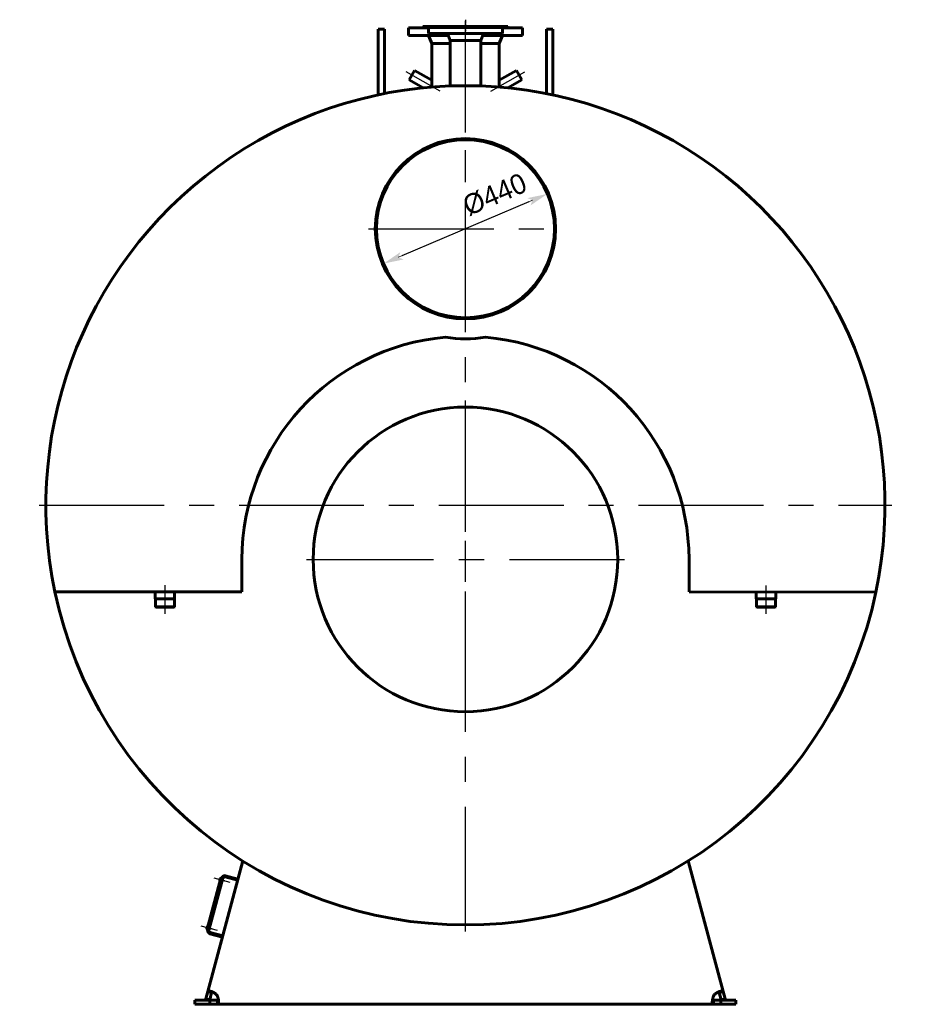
# Model space of a CAD drawing. Header units: millimetres. Extents: x 0 to 5172, y -166 to 841.
# Tile 5 of 6: x 3741 to 3963, y -122 to 124. Entities that reach past the tile are written whole.
import ezdxf

# ---------------------------------------------------------------- set-up
doc = ezdxf.new("R2010")
doc.units = ezdxf.units.MM
for name, pattern in [('CENTER_per1_scale0.029528', [1.5, 0.9375, -0.1875, 0.1875, -0.1875]), ('CENTER_per1_scale0.163386', [8.3, 5.1875, -1.0375, 1.0375, -1.0375]), ('CENTER_per1_scale0.741395', [37.662855, 23.539285, -4.707857, 4.707857, -4.707857]), ('CENTER_per1_scale0.748031', [38, 23.75, -4.75, 4.75, -4.75]), ('CENTER_per2_scale0.633635', [32.188656, 20.11791, -4.023582, 4.023582, -4.023582]), ('CENTER_per2a_scale0.981440', [49.857143, 31.160714, -6.232143, 6.232143, -6.232143]), ('CENTER_per3_scale0.973669', [49.462384, 30.91399, -6.182798, 6.182798, -6.182798]), ('CENTER_per9_scale0.984252', [50, 31.25, -6.25, 6.25, -6.25]), ('CENTER_perf_scale0.997375', [50.666667, 31.666667, -6.333333, 6.333333, -6.333333])]:
    doc.linetypes.add(name, pattern=pattern)
doc.styles.add('TextStyle_1', font='T-FLEX Type A.TTF', dxfattribs={"height": 5})
doc.dimstyles.new('DIM_ST_4', dxfattribs={"dimtxt": 5, "dimasz": 5, "dimexe": 0, "dimexo": 0, "dimgap": 1.25, "dimtad": 1, "dimlfac": 10, "dimrnd": 0.01, "dimdsep": 46, "dimtxsty": 'TextStyle_1', "dimblk": 'Arrow_3_C7_Status', "dimcen": 0.09, "dimclrd": 7, "dimclre": 7, "dimclrt": 7, "dimazin": 0, "dimtfac": 1, "dimtdec": 0, "dimtmove": 0, "dimatfit": 0, "dimldrblk": 'NONE', "dimfxl": 1, "dimtvp": 1, "dimtolj": 1, "dimarcsym": 0})

# ---------------------------------------------------------------- blocks, each defined once
blk = doc.blocks.new('Arrow_3_C7_Status')
at = {"color": 7, "linetype": 'Continuous', "lineweight": 0}
blk.add_line((-1, 0), (-0.8, 0), dxfattribs=at)
at = {"color": 7}
blk.add_solid([(-1, -0.2), (0, 0), (-0.8, 0), (-1, 0.2)], dxfattribs=at)
blk = doc.blocks.new('*D12')
at = {"color": 7, "lineweight": -2}
blk.add_line((15.84, 78.23), (-15.84, 64.77), dxfattribs=at)
at = {"layer": 'Defpoints', "color": 0}
for p in [(20.44, 80.19), (-15.84, 64.77)]:
    blk.add_point(p, dxfattribs=at)
at = {"color": 7, "lineweight": -2, "xscale": 5, "yscale": 5, "zscale": 5}
for p, rotation in [((20.44, 80.19), 23.03463321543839), ((-20.44, 62.81), 203.0346332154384)]:
    blk.add_blockref('Arrow_3_C7_Status', p, dxfattribs=dict(at, rotation=rotation))
at = {"color": 7, "insert": (7.33, 80.05), "char_height": 5, "attachment_point": 5, "rotation": 23.0346, "style": 'TextStyle_1'}
blk.add_mtext('\\A1;%%c440{\\H0.5x;\\S^ ;} ', dxfattribs=at)
blk = doc.blocks.new('_None')
blk = doc.blocks.new('Проекция_16')
at = {"color": 7, "linetype": 'CENTER_per1_scale0.029528', "lineweight": 25}
blk.add_line((0, 123.6667), (0, 120.1833), dxfattribs=at)
at = {"color": 7, "linetype": 'CENTER_per3_scale0.973669', "lineweight": 25}
blk.add_line((0, 105.1946), (0, 123.3667), dxfattribs=at)
at = {"color": 7, "linetype": 'Continuous', "lineweight": 60}
for p, q in [((-21.8, 115.6764), (-21.8, 121.3158)), ((-20.2, 121.3158), (-21.8, 121.3158)), ((-20.2, 115.6764), (-20.2, 121.3158)), ((-9.25, 121.6), (-14.25, 121.6)), ((-14.25, 121.6), (-14.25, 119.7)), ((-10.75, 121.7), (-9.25, 121.7)), ((-10.75, 121.7), (-10.75, 121.6)), ((-10.6, 122), (-6.1, 122)), ((-10.6, 122), (-10.6, 121.85)), ((-6.5407, 121.7), (-9.25, 121.7)), ((-9.25, 121.7), (-9.25, 120.2)), ((9.25, 121.7), (-6.5407, 121.7)), ((-6.1, 122), (6.1, 122)), ((-6.1, 122), (-6.1, 121.85)), ((6.1, 122), (10.6, 122)), ((6.1, 121.85), (6.1, 122)), ((9.25, 121.7), (10.75, 121.7)), ((9.25, 120.2), (9.25, 121.7)), ((14.25, 121.6), (9.25, 121.6)), ((10.6, 122), (10.6, 122)), ((10.6, 121.85), (10.6, 122)), ((10.6, 121.85), (10.6, 122)), ((10.75, 121.6), (10.75, 121.7)), ((10.75, 121.7), (10.75, 121.7)), ((10.75, 121.6), (10.75, 121.7)), ((14.25, 121.6), (14.25, 121.6)), ((14.25, 119.7), (14.25, 121.6)), ((14.25, 119.7), (14.25, 121.6)), ((20.2, 115.6764), (20.2, 121.3158)), ((21.8, 121.3158), (20.2, 121.3158)), ((21.8, 115.6764), (21.8, 121.3158)), ((-4.2956, 119.7), (-14.25, 119.7)), ((-6.5407, 120.2), (-9.25, 120.2)), ((-8.9571, 119.1501), (-8.415, 117.7)), ((9.25, 120.2), (-6.5407, 120.2)), ((-4.3475, 119.8271), (-3.805, 118.5)), ((-3.805, 118.5), (-3.805, 117.5)), ((-3.805, 118.5), (3.805, 118.5)), ((3.805, 118.5), (4.3475, 119.8271)), ((3.805, 117.5), (3.805, 118.5)), ((14.25, 119.7), (4.2956, 119.7)), ((8.415, 117.7), (8.9571, 119.1501)), ((8.415, 117.7), (8.9571, 119.1501)), ((14.25, 119.7), (14.25, 119.7)), ((-21.8, 115.6764), (-21.8, 104.9053)), ((-20.2, 115.6764), (-20.2, 105.2329)), ((-8.415, 117.7), (-8.415, 106.8613)), ((-8.415, 117.7), (-3.805, 117.7)), ((-3.805, 117.5), (-3.805, 107.1309)), ((3.805, 117.7), (8.415, 117.7)), ((3.805, 107.1309), (3.805, 117.5)), ((8.415, 108.668), (8.415, 117.7)), ((8.415, 117.7), (8.415, 117.7)), ((8.415, 106.8613), (8.415, 117.7)), ((20.2, 105.2329), (20.2, 115.6764)), ((21.8, 104.9053), (21.8, 115.6764)), ((-12.6963, 111.0306), (-13.3713, 109.8615)), ((-8.415, 108.5588), (-12.6963, 111.0306)), ((12.6963, 111.0306), (8.415, 108.5588)), ((14.0463, 108.6924), (12.6963, 111.0306)), ((-13.3713, 109.8615), (-14.0463, 108.6924)), ((-14.0463, 108.6924), (-10.5402, 106.6681)), ((10.5402, 106.6681), (14.0463, 108.6924)), ((22.21, 71.5019), (22.5, 71.502)), ((22.21, 71.4981), (22.5, 71.498)), ((-55.8, -19.1), (-55.8, -11)), ((55.8, -11), (55.8, -19.1)), ((-102.4477, -19.1), (-55.8, -19.1)), ((-77.415, -19.1), (-77.415, -20.8)), ((-72.585, -20.8), (-72.585, -19.1)), ((55.8, -19.1), (102.4279, -19.1937)), ((72.585, -19.1337), (72.585, -20.8)), ((77.415, -20.8), (77.415, -19.1434)), ((-72.585, -20.8), (-77.415, -20.8)), ((-77.3901, -20.8), (-77.3901, -22.8)), ((-72.6098, -20.8), (-72.6098, -22.8)), ((77.415, -20.8), (72.585, -20.8)), ((72.6099, -20.8), (72.6099, -22.8)), ((77.3902, -20.8), (77.3902, -22.8)), ((-77.3901, -22.8), (-77.2901, -22.9)), ((-77.3901, -22.8), (-72.6098, -22.8)), ((-72.7098, -22.9), (-77.2901, -22.9)), ((-72.6098, -22.8), (-72.7098, -22.9)), ((72.6099, -22.8), (77.3902, -22.8)), ((72.6099, -22.8), (72.7099, -22.9)), ((77.2902, -22.9), (72.7099, -22.9)), ((77.3902, -22.8), (77.2902, -22.9)), ((-64.3126, -118.8355), (-55.5764, -86.2319)), ((55.5764, -86.2319), (64.3126, -118.8355)), ((-61.0739, -90.5212), (-64.4903, -103.2714)), ((-64.0333, -103.4974), (-60.5651, -90.554)), ((-61.333, -91.1402), (-61.1958, -90.6283)), ((-61.0933, -90.5936), (-61.1223, -90.5859)), ((-60.8807, -90.573), (-61.0739, -90.5212)), ((-60.8807, -90.573), (-60.8549, -90.4764)), ((-60.3633, -90.9601), (-60.6531, -90.8824)), ((-59.9527, -90.2005), (-56.8617, -91.0287)), ((-59.8751, -89.9107), (-56.7841, -90.7389)), ((-61.2905, -91.2137), (-61.2616, -91.2215)), ((-60.7359, -91.1915), (-60.4461, -91.2692)), ((-60.4461, -91.2692), (-60.3633, -90.9601)), ((-64.5423, -103.1177), (-64.4052, -102.6058)), ((-64.3027, -102.5711), (-64.3317, -102.5634)), ((-63.9453, -103.169), (-63.6555, -103.2467)), ((-63.5727, -102.9376), (-63.8624, -102.8599)), ((-63.6555, -103.2467), (-63.5727, -102.9376)), ((-64.4999, -103.1912), (-64.4709, -103.199)), ((-64.2971, -103.3232), (-64.4903, -103.2714)), ((-64.323, -103.4198), (-64.2971, -103.3232)), ((-60.6664, -105.2278), (-63.7573, -104.3996)), ((-60.5887, -104.938), (-63.6797, -104.1098)), ((-64.7973, -120.6446), (-64.3126, -118.8355)), ((-63.8296, -118.9649), (-64.3126, -118.8355)), ((-63.8314, -120.9034), (-63.3466, -119.0943)), ((-63.3466, -119.0943), (-63.8296, -118.9649)), ((63.3466, -119.0943), (63.8296, -118.9649)), ((63.3466, -119.0943), (63.8314, -120.9034)), ((63.8296, -118.9649), (64.3126, -118.8355)), ((64.3126, -118.8355), (64.7973, -120.6446)), ((-67.5, -121), (-63.7573, -121)), ((-67.5, -122), (-67.5, -121)), ((-67.5, -122), (-63.7573, -122)), ((-63.8314, -120.9034), (-64.7973, -120.6446)), ((-63.7573, -121), (-61.8843, -121)), ((-63.7573, -121), (-63.7573, -122)), ((-63.7573, -122), (-61.8843, -122)), ((-61.8843, -121), (-61.8843, -121.5)), ((-61.8843, -121.5), (-61.8843, -122)), ((61.8843, -122), (-61.8843, -122)), ((61.8843, -121), (63.7573, -121)), ((61.8843, -121), (61.8843, -121.5)), ((61.8843, -121.5), (61.8843, -122)), ((61.8843, -122), (63.7573, -122)), ((67.5, -121), (63.7573, -121)), ((63.7573, -121), (63.7573, -122)), ((67.5, -122), (63.7573, -122)), ((63.8314, -120.9034), (64.7973, -120.6446)), ((67.5, -121), (67.5, -122))]:
    blk.add_line(p, q, dxfattribs=at)
at = {"color": 7, "linetype": 'CENTER_per2_scale0.633635', "lineweight": 25}
for p, q in [((-6.3527, 105.8093), (-14.8146, 110.6948)), ((6.3527, 105.8093), (14.8146, 110.6948))]:
    blk.add_line(p, q, dxfattribs=at)
at = {"color": 7, "linetype": 'CENTER_per2a_scale0.981440', "lineweight": 25}
for p, q in [((0, -103.8667), (0, 108.8667)), ((-106.3667, 2.5), (106.3667, 2.5))]:
    blk.add_line(p, q, dxfattribs=at)
at = {"color": 7, "linetype": 'CENTER_per9_scale0.984252', "lineweight": 25}
for p, q in [((0, 47.3333), (0, 95.6667)), ((-24.1667, 71.5), (24.1667, 71.5))]:
    blk.add_line(p, q, dxfattribs=at)
at = {"color": 7, "linetype": 'CENTER_perf_scale0.997375', "lineweight": 25}
for p, q in [((0, -50.6667), (0, 28.6667)), ((-39.6667, -11), (39.6667, -11))]:
    blk.add_line(p, q, dxfattribs=at)
at = {"color": 7, "linetype": 'CENTER_per1_scale0.748031', "lineweight": 25}
blk.add_line((-75, -17.4333), (-75, -24.5667), dxfattribs=at)
at = {"color": 7, "linetype": 'CENTER_per1_scale0.741395', "lineweight": 25}
blk.add_line((75, -17.467), (75, -24.5667), dxfattribs=at)
at = {"color": 7, "linetype": 'CENTER_per1_scale0.163386', "lineweight": 25}
for p, q in [((-62.8163, -90.4684), (-58.7948, -91.546)), ((-66.0257, -102.4459), (-62.0042, -103.5235))]:
    blk.add_line(p, q, dxfattribs=at)
at = {"color": 7, "lineweight": 60, "flags": 128}
for points in [[(-62.3807, -119.3531), (-62.4594, -119.2957), (-62.5398, -119.24), (-62.6216, -119.1862), (-62.7045, -119.1343), (-62.7883, -119.0844), (-62.8726, -119.0367), (-62.957, -118.9913), (-63.0413, -118.9482), (-63.1251, -118.9077), (-63.2081, -118.8697), (-63.2899, -118.8345), (-63.3703, -118.8021), (-63.4488, -118.7725), (-63.5252, -118.746), (-63.5991, -118.7225), (-63.6704, -118.7022), (-63.7387, -118.6851), (-63.8038, -118.6713), (-63.8655, -118.6609), (-63.9236, -118.6538), (-63.978, -118.6501), (-64.0284, -118.6499), (-64.0749, -118.6532), (-64.1174, -118.6599), (-64.1557, -118.6701), (-64.19, -118.6837), (-64.2201, -118.7008), (-64.2463, -118.7212), (-64.2685, -118.7449), (-64.2868, -118.7719), (-64.3015, -118.8021), (-64.3126, -118.8355)], [(-63.1801, -118.8826), (-63.1889, -118.8851), (-63.2205, -118.9002), (-63.2491, -118.9204), (-63.2746, -118.9455), (-63.297, -118.9755), (-63.3164, -119.0104), (-63.3329, -119.0501), (-63.3466, -119.0943)], [(-61.8843, -122), (-61.8458, -121.9975), (-61.81, -121.9898), (-61.777, -121.977), (-61.7459, -121.9582), (-61.7177, -121.9336), (-61.6923, -121.9034), (-61.6704, -121.8687), (-61.6512, -121.8286), (-61.6346, -121.7833), (-61.6202, -121.7312), (-61.6086, -121.6737), (-61.5997, -121.6111), (-61.5939, -121.5483), (-61.5904, -121.4814), (-61.5894, -121.4107), (-61.5907, -121.3339), (-61.5946, -121.2534), (-61.601, -121.1696), (-61.6095, -121.0864), (-61.6203, -121.0006), (-61.6335, -120.9125), (-61.6494, -120.8199), (-61.6678, -120.7254), (-61.6887, -120.6296), (-61.7136, -120.527), (-61.7412, -120.4235), (-61.7717, -120.3197), (-61.8062, -120.2126), (-61.8437, -120.1058), (-61.8843, -120)], [(61.8843, -120), (61.8458, -120.1002), (61.81, -120.2012), (61.777, -120.3026), (61.7459, -120.4069), (61.7177, -120.511), (61.6923, -120.6142), (61.6704, -120.7128), (61.6512, -120.8101), (61.6346, -120.9054), (61.6202, -121.0014), (61.6086, -121.0948), (61.5997, -121.1851), (61.5939, -121.2659), (61.5904, -121.3436), (61.5894, -121.4177), (61.5907, -121.4902), (61.5946, -121.5585), (61.601, -121.6223), (61.6095, -121.6792), (61.6203, -121.7317), (61.6335, -121.7797), (61.6494, -121.8242), (61.6678, -121.8638), (61.6887, -121.8983), (61.7136, -121.9293), (61.7412, -121.9546), (61.7717, -121.9743), (61.8062, -121.9887), (61.8437, -121.9972), (61.8843, -122)], [(64.3126, -118.8355), (64.3015, -118.8021), (64.2868, -118.7719), (64.2685, -118.7449), (64.2463, -118.7212), (64.2201, -118.7008), (64.19, -118.6837), (64.1557, -118.6701), (64.1174, -118.6599), (64.0749, -118.6532), (64.0284, -118.6499), (63.978, -118.6501), (63.9236, -118.6538), (63.8655, -118.6609), (63.8038, -118.6713), (63.7387, -118.6851), (63.6704, -118.7022), (63.5991, -118.7225), (63.5252, -118.746), (63.4488, -118.7725), (63.3703, -118.8021), (63.2899, -118.8345), (63.2081, -118.8697), (63.1251, -118.9077), (63.0413, -118.9482), (62.957, -118.9913), (62.8726, -119.0367), (62.7883, -119.0844), (62.7045, -119.1343), (62.6216, -119.1862), (62.5398, -119.24), (62.4594, -119.2957), (62.3807, -119.3531)], [(63.3466, -119.0943), (63.3329, -119.0501), (63.3164, -119.0104), (63.297, -118.9755), (63.2746, -118.9455), (63.2491, -118.9204), (63.2205, -118.9002), (63.1889, -118.8851), (63.1801, -118.8826)], [(-61.8843, -121), (-61.8367, -120.998), (-61.7924, -120.9919), (-61.7507, -120.9808), (-61.7131, -120.9644), (-61.6806, -120.943), (-61.6526, -120.916), (-61.6365, -120.8945)], [(61.6366, -120.8941), (61.6529, -120.9163), (61.6752, -120.9385), (61.7011, -120.9575), (61.73, -120.9727), (61.7639, -120.985), (61.8008, -120.9934), (61.8412, -120.9984), (61.8843, -121)]]:
    blk.add_lwpolyline(points, dxfattribs=at)
at = {"color": 7, "linetype": 'Continuous', "lineweight": 60}
for centre, radius in [((0, 71.5), 22.21), ((0, -11), 38)]:
    blk.add_circle(centre, radius, dxfattribs=at)
for centre, radius, start, end in [((-10.75, 121.85), 0.15, 270, 0.000006), ((-6.25, 121.85), 0.15, 270, 0), ((6.25, 121.85), 0.15, 179.999994, 270), ((10.75, 121.85), 0.15, 180, 270), ((-9.8938, 118.8), 1, 20.496222, 64.158067), ((-4.9029, 119.6), 0.6, 22.235899, 90), ((4.9029, 119.6), 0.6, 90, 157.764101), ((9.8938, 118.8), 1, 115.841933, 159.503778), ((0, 2.5), 104.7, 348.041787, 191.905829), ((0, 71.5), 22.5, 0.005, 359.995), ((0, 71.5), 22.21, 0, 0.005), ((0, 71.5), 22.21, 359.995, 0), ((0, -11.1147), 55.8001, 95.150578, 179.882217), ((0, 71.5), 27.5, 259.504458, 280.495542), ((0, -11.1147), 55.8001, 0.117783, 84.849422), ((0, 2.5), 104.7, 191.905829, 348.041787), ((-61.1378, -90.6438), 0.06, 75, 165), ((-60.0821, -90.6834), 0.8, 75, 165), ((-60.0821, -90.6834), 0.5, 75, 165), ((-61.275, -91.1558), 0.06, 165, 255), ((-64.4844, -103.1333), 0.06, 165, 255), ((-64.3472, -102.6213), 0.06, 75, 165), ((-63.5503, -103.6268), 0.8, 165, 255), ((-63.5503, -103.6268), 0.5, 165, 255), ((-64.0894, -121.1781), 2.5, 28.114746, 46.885254), ((64.0894, -121.1781), 2.5, 133.114746, 151.885254)]:
    blk.add_arc(centre, radius, start, end, dxfattribs=at)
dim = blk.add_diameter_dim_2p(p1=(-20.4392, 62.8095), p2=(20.4392, 80.1905), text='%%c440{\\H0.5x;\\S^ ;} ', dimstyle='DIM_ST_4')
dim.commit()
dim.dimension.update_dxf_attribs({"geometry": '*D12', "text_midpoint": (8.8009, 76.6003), "dimtype": 163})

msp = doc.modelspace()

# ---------------------------------------------------------------- block references
msp.add_blockref('Проекция_16', (3852.202, 0))

doc.saveas('drawing.dxf')
